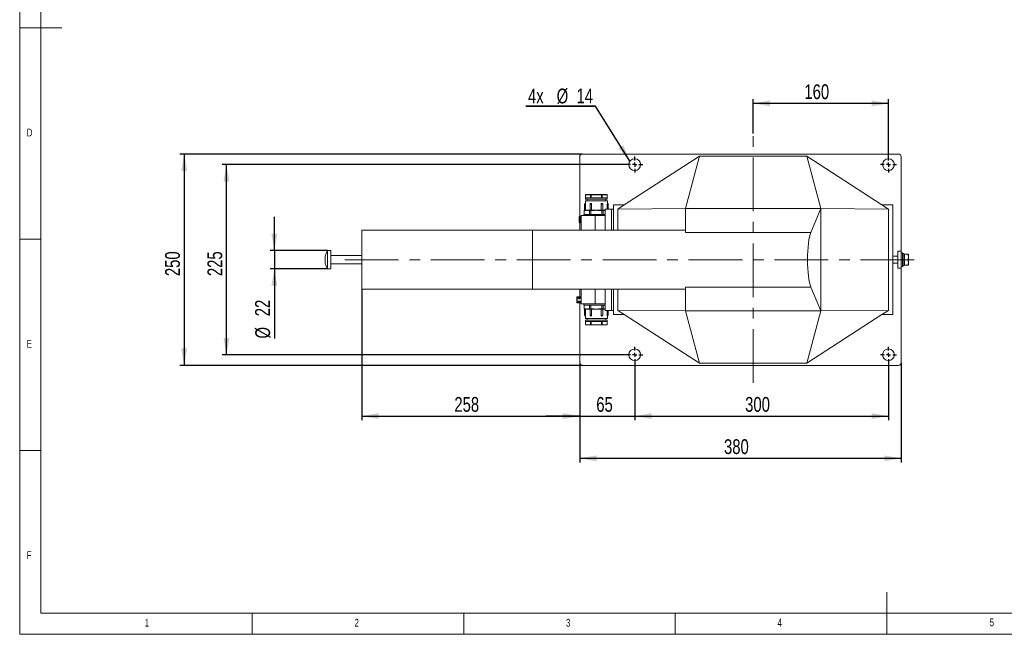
# Model space of a CAD drawing. Header units: millimetres. Extents: x 5 to 616, y 5 to 292.
# Tile 1 of 11: x 5 to 238, y 5 to 150. Entities that reach past the tile are written whole.
import ezdxf

# ---------------------------------------------------------------- set-up
doc = ezdxf.new("R2010")
doc.units = ezdxf.units.MM
doc.linetypes.add('CENTERX2', pattern=[20.32, 12.7, -2.54, 2.54, -2.54])
doc.layers.add('HLADINA0', color=7, linetype='Continuous')
doc.styles.add('SLDTEXTSTYLE0', font='TXT', dxfattribs={"width": 0.75})
doc.dimstyles.new('SLDDIMSTYLE0', dxfattribs={"dimtxt": 3.5, "dimasz": 4, "dimexe": 0, "dimexo": 0.0625, "dimgap": 0.875, "dimtad": 1, "dimlfac": 5, "dimrnd": 1e-09, "dimzin": 12, "dimdsep": 46, "dimtxsty": 'SLDTEXTSTYLE0', "dimsah": 1, "dimcen": 0.09, "dimadec": 0, "dimazin": 3, "dimtfac": 1, "dimtofl": 0, "dimtmove": 0, "dimatfit": 3, "dimfxl": 1, "dimfrac": 2, "dimtolj": 1, "dimtzin": 12, "dimarcsym": 0})
doc.dimstyles.new('SLDDIMSTYLE1', dxfattribs={"dimtxt": 3.5, "dimasz": 4, "dimexe": 0, "dimexo": 0.0625, "dimgap": 0.875, "dimtad": 1, "dimdec": 0, "dimlfac": 5, "dimrnd": 1e-09, "dimzin": 12, "dimdsep": 46, "dimtxsty": 'SLDTEXTSTYLE0', "dimsah": 1, "dimcen": 0.09, "dimadec": 0, "dimazin": 3, "dimtfac": 1, "dimtofl": 0, "dimtmove": 0, "dimatfit": 3, "dimfxl": 1, "dimfrac": 2, "dimtolj": 1, "dimtzin": 12, "dimarcsym": 0})
doc.dimstyles.new('SLDDIMSTYLE4', dxfattribs={"dimtxt": 3.5, "dimasz": 4, "dimexe": 0, "dimexo": 0.0625, "dimgap": 0.875, "dimtad": 1, "dimlfac": 5, "dimrnd": 1e-09, "dimzin": 12, "dimdsep": 46, "dimtxsty": 'SLDTEXTSTYLE0', "dimsah": 1, "dimcen": 0.09, "dimadec": 0, "dimazin": 3, "dimtfac": 1, "dimtmove": 0, "dimatfit": 0, "dimfxl": 1, "dimfrac": 2, "dimtolj": 1, "dimtzin": 12, "dimarcsym": 0})
doc.dimstyles.new('SLDDIMSTYLE5', dxfattribs={"dimtxt": 0.18, "dimasz": 4, "dimexe": 0, "dimexo": 0.0625, "dimgap": 0, "dimtad": 0, "dimtih": 1, "dimtoh": 1, "dimdec": 0, "dimrnd": 1e-09, "dimzin": 0, "dimdsep": 46, "dimtxsty": 'Standard', "dimsah": 1, "dimcen": 0.09, "dimadec": 0, "dimazin": 0, "dimtfac": 4, "dimtdec": 0, "dimtofl": 0, "dimtmove": 0, "dimatfit": 3, "dimfxl": 1, "dimfrac": 2, "dimtolj": 1, "dimtzin": 0, "dimarcsym": 0})

# ---------------------------------------------------------------- blocks, each defined once
blk = doc.blocks.new('_D_14')
at = {"layer": 'HLADINA0'}
for p, q in [((178.41, 123.51), (178.41, 131.65)), ((210.41, 130.65), (178.41, 130.65)), ((210.41, 118.06), (210.41, 131.65))]:
    blk.add_line(p, q, dxfattribs=at)
for points in [[(178.41, 130.65), (182.41, 129.95), (182.41, 131.35)], [(210.41, 130.65), (206.41, 131.35), (206.41, 129.95)]]:
    blk.add_solid(points, dxfattribs=at)
at = {"layer": 'HLADINA0', "insert": (190.53, 135.16), "char_height": 3.5, "attachment_point": 1, "style": 'SLDTEXTSTYLE0'}
blk.add_mtext('160', dxfattribs=at)
blk = doc.blocks.new('_D_15')
at = {"layer": 'HLADINA0'}
for p, q in [((148.5, 116.15), (52.89, 116.15)), ((53.89, 71.15), (53.89, 116.15)), ((148.5, 71.15), (52.89, 71.15))]:
    blk.add_line(p, q, dxfattribs=at)
for points in [[(53.89, 116.15), (53.19, 112.15), (54.59, 112.15)], [(53.89, 71.15), (54.59, 75.15), (53.19, 75.15)]]:
    blk.add_solid(points, dxfattribs=at)
at = {"layer": 'HLADINA0', "insert": (49.38, 89.77), "char_height": 3.5, "attachment_point": 1, "rotation": 90, "style": 'SLDTEXTSTYLE0'}
blk.add_mtext('225', dxfattribs=at)
blk = doc.blocks.new('_D_16')
at = {"layer": 'HLADINA0'}
for p, q in [((138, 118.65), (42.89, 118.65)), ((43.89, 118.65), (43.89, 68.65)), ((138, 68.65), (42.89, 68.65))]:
    blk.add_line(p, q, dxfattribs=at)
for points in [[(43.89, 118.65), (43.19, 114.65), (44.59, 114.65)], [(43.89, 68.65), (44.59, 72.65), (43.19, 72.65)]]:
    blk.add_solid(points, dxfattribs=at)
at = {"layer": 'HLADINA0', "insert": (39.38, 89.77), "char_height": 3.5, "attachment_point": 1, "rotation": 90, "style": 'SLDTEXTSTYLE0'}
blk.add_mtext('250', dxfattribs=at)
blk = doc.blocks.new('_D_17')
at = {"layer": 'HLADINA0'}
for p, q in [((85.89, 86.64), (85.89, 55.65)), ((137.41, 69.24), (137.41, 55.65)), ((85.89, 56.65), (137.41, 56.65))]:
    blk.add_line(p, q, dxfattribs=at)
for points in [[(85.89, 56.65), (89.89, 55.95), (89.89, 57.35)], [(137.41, 56.65), (133.41, 57.35), (133.41, 55.95)]]:
    blk.add_solid(points, dxfattribs=at)
at = {"layer": 'HLADINA0', "insert": (107.77, 61.16), "char_height": 3.5, "attachment_point": 1, "style": 'SLDTEXTSTYLE0'}
blk.add_mtext('258', dxfattribs=at)
blk = doc.blocks.new('_D_18')
at = {"layer": 'HLADINA0'}
for p, q in [((137.41, 69.24), (137.41, 55.65)), ((150.41, 69.24), (150.41, 55.65)), ((137.41, 56.65), (129.41, 56.65)), ((137.41, 56.65), (150.41, 56.65)), ((150.41, 56.65), (158.41, 56.65))]:
    blk.add_line(p, q, dxfattribs=at)
for points in [[(137.41, 56.65), (133.41, 57.35), (133.41, 55.95)], [(150.41, 56.65), (154.41, 55.95), (154.41, 57.35)]]:
    blk.add_solid(points, dxfattribs=at)
at = {"layer": 'HLADINA0', "insert": (141.33, 61.16), "char_height": 3.5, "attachment_point": 1, "style": 'SLDTEXTSTYLE0'}
blk.add_mtext('65', dxfattribs=at)
blk = doc.blocks.new('_D_19')
at = {"layer": 'HLADINA0'}
for p, q in [((150.41, 69.24), (150.41, 55.65)), ((210.41, 69.24), (210.41, 55.65)), ((150.41, 56.65), (210.41, 56.65))]:
    blk.add_line(p, q, dxfattribs=at)
for points in [[(150.41, 56.65), (154.41, 55.95), (154.41, 57.35)], [(210.41, 56.65), (206.41, 57.35), (206.41, 55.95)]]:
    blk.add_solid(points, dxfattribs=at)
at = {"layer": 'HLADINA0', "insert": (176.53, 61.16), "char_height": 3.5, "attachment_point": 1, "style": 'SLDTEXTSTYLE0'}
blk.add_mtext('300', dxfattribs=at)
blk = doc.blocks.new('_D_20')
at = {"layer": 'HLADINA0'}
for p, q in [((137.41, 69.24), (137.41, 45.65)), ((213.41, 69.24), (213.41, 45.65)), ((137.41, 46.65), (213.41, 46.65))]:
    blk.add_line(p, q, dxfattribs=at)
for points in [[(137.41, 46.65), (141.41, 45.95), (141.41, 47.35)], [(213.41, 46.65), (209.41, 47.35), (209.41, 45.95)]]:
    blk.add_solid(points, dxfattribs=at)
at = {"layer": 'HLADINA0', "insert": (171.53, 51.16), "char_height": 3.5, "attachment_point": 1, "style": 'SLDTEXTSTYLE0'}
blk.add_mtext('380', dxfattribs=at)
blk = doc.blocks.new('_D_21')
at = {"layer": 'HLADINA0'}
for p, q in [((65.21, 95.83), (65.21, 103.83)), ((77.78, 95.83), (64.21, 95.83)), ((65.21, 95.83), (65.21, 91.47)), ((77.78, 91.47), (64.21, 91.47)), ((65.21, 91.47), (65.21, 75))]:
    blk.add_line(p, q, dxfattribs=at)
for points in [[(65.21, 95.83), (65.91, 99.83), (64.51, 99.83)], [(65.21, 91.47), (64.51, 87.47), (65.91, 87.47)]]:
    blk.add_solid(points, dxfattribs=at)
at = {"layer": 'HLADINA0', "char_height": 3.5, "attachment_point": 1, "rotation": 90, "style": 'SLDTEXTSTYLE0'}
for s, insert in [('22', (60.65, 80.27)), ('%%c', (60.7, 75))]:
    blk.add_mtext(s, dxfattribs=dict(at, insert=insert))
blk = doc.blocks.new('SW_NOTE_5')
at = {"layer": 'HLADINA0', "color": 0}
for p, q in [((-16.46, 0), (0, 0)), ((0, 0), (-16.46, 0)), ((-16.46, 0), (0, 0)), ((0, 0), (-16.46, 0)), ((-16.46, 0), (0, 0)), ((0, 0), (-16.46, 0))]:
    blk.add_line(p, q, dxfattribs=at)
at = {"layer": 'HLADINA0', "color": 0, "char_height": 3.5, "attachment_point": 2, "style": 'SLDTEXTSTYLE0'}
for s, insert in [('4x', (-14.11, 4.19)), ('%%c', (-7.82, 4.19)), ('14', (-2.55, 4.19))]:
    blk.add_mtext(s, dxfattribs=dict(at, insert=insert))
blk = doc.blocks.new('SW_CENTERMARKSYMBOL_2')
at = {"layer": 'HLADINA0', "color": 0}
for p, q in [((-1, 0), (-1.9, 0)), ((0, 0), (-0.5, 0)), ((0, 1), (0, 1.9)), ((0, 0), (0, 0.5)), ((0, 0), (0, -0.5)), ((0, 0), (0.5, 0)), ((1, 0), (1.9, 0)), ((0, -1), (0, -1.9))]:
    blk.add_line(p, q, dxfattribs=at)
blk = doc.blocks.new('SW_CENTERMARKSYMBOL_3')
at = {"layer": 'HLADINA0', "color": 0}
for p, q in [((-1, 0), (-1.9, 0)), ((0, 0), (-0.5, 0)), ((0, 1), (0, 1.9)), ((0, 0), (0, 0.5)), ((0, 0), (0, -0.5)), ((0, 0), (0.5, 0)), ((1, 0), (1.9, 0)), ((0, -1), (0, -1.9))]:
    blk.add_line(p, q, dxfattribs=at)
blk = doc.blocks.new('SW_CENTERMARKSYMBOL_4')
at = {"layer": 'HLADINA0', "color": 0}
for p, q in [((-1, 0), (-1.9, 0)), ((0, 0), (-0.5, 0)), ((0, 1), (0, 1.9)), ((0, 0), (0, 0.5)), ((0, 0), (0, -0.5)), ((0, 0), (0.5, 0)), ((1, 0), (1.9, 0)), ((0, -1), (0, -1.9))]:
    blk.add_line(p, q, dxfattribs=at)
blk = doc.blocks.new('SW_CENTERMARKSYMBOL_5')
at = {"layer": 'HLADINA0', "color": 0}
for p, q in [((-1, 0), (-1.9, 0)), ((0, 0), (-0.5, 0)), ((0, 1), (0, 1.9)), ((0, 0), (0, 0.5)), ((0, 0), (0, -0.5)), ((0, 0), (0.5, 0)), ((1, 0), (1.9, 0)), ((0, -1), (0, -1.9))]:
    blk.add_line(p, q, dxfattribs=at)

msp = doc.modelspace()

# ---------------------------------------------------------------- linework, layer by layer
at = {"color": 7, "linetype": 'Continuous', "lineweight": 0}
for p, q in [((5, 292), (5, 5)), ((10, 287), (10, 10)), ((5, 148.5), (15, 148.5)), ((5, 98.5), (10, 98.5)), ((10, 48.5), (5, 48.5)), ((210, 5), (210, 15)), ((10, 10), (410, 10)), ((60, 5), (60, 10)), ((110, 10), (110, 5)), ((160, 5), (160, 10)), ((5, 5), (415, 5))]:
    msp.add_line(p, q, dxfattribs=at)
at = {"color": 7, "linetype": 'Continuous', "lineweight": 15}
for p, q in [((137.4119, 103.9039), (137.4119, 118.0511)), ((138.0119, 118.6511), (212.8119, 118.6511)), ((147.9573, 106.6511), (165.7295, 118.1511)), ((165.7295, 118.1511), (162.4119, 105.7511)), ((191.0943, 118.1511), (165.7295, 118.1511)), ((194.4119, 105.7511), (191.0943, 118.1511)), ((191.0943, 118.1511), (208.8665, 106.6511)), ((213.4119, 95.6511), (213.4119, 118.0511)), ((138.7508, 107.5811), (138.7508, 106.9811)), ((138.7508, 107.5811), (143.947, 107.5811)), ((138.7777, 108.2811), (138.7777, 109.0411)), ((138.7777, 109.0411), (138.7831, 109.0411)), ((138.7777, 108.2811), (138.7777, 107.9811)), ((138.7792, 108.2811), (138.7777, 108.2811)), ((143.92, 107.9811), (138.7777, 107.9811)), ((139.989, 108.2811), (138.7792, 108.2811)), ((139.9829, 109.0411), (138.7831, 109.0411)), ((138.7831, 109.0411), (138.7831, 108.2811)), ((138.8177, 109.0811), (140.0176, 109.0811)), ((139.1489, 107.9811), (139.1489, 107.5811)), ((139.9829, 108.2811), (139.9829, 109.0411)), ((139.9829, 109.0411), (139.9976, 109.0411)), ((139.9976, 108.2811), (139.989, 108.2811)), ((139.9976, 109.0411), (139.9976, 108.2811)), ((140.129, 109.0411), (139.9976, 109.0411)), ((140.0633, 108.2811), (139.9976, 108.2811)), ((140.0176, 109.0811), (140.149, 109.0811)), ((140.129, 108.2811), (140.0633, 108.2811)), ((140.129, 108.2811), (140.129, 109.0411)), ((140.129, 109.0411), (140.149, 109.0411)), ((140.139, 108.2811), (140.129, 108.2811)), ((142.5587, 108.2811), (140.139, 108.2811)), ((140.149, 109.0811), (140.149, 109.0411)), ((140.149, 109.0811), (142.5487, 109.0811)), ((140.149, 109.0411), (140.149, 108.2811)), ((142.5487, 109.0411), (140.149, 109.0411)), ((142.5487, 109.0411), (142.5487, 109.0811)), ((142.5487, 109.0811), (142.6802, 109.0811)), ((142.5487, 108.2811), (142.5487, 109.0411)), ((142.5487, 109.0411), (142.5687, 109.0411)), ((142.5687, 108.2811), (142.5587, 108.2811)), ((142.5687, 109.0411), (142.5687, 108.2811)), ((142.7002, 109.0411), (142.5687, 109.0411)), ((142.6345, 108.2811), (142.5687, 108.2811)), ((142.7002, 108.2811), (142.6345, 108.2811)), ((142.6802, 109.0811), (143.8801, 109.0811)), ((142.7002, 108.2811), (142.7002, 109.0411)), ((142.7002, 109.0411), (142.7148, 109.0411)), ((142.7087, 108.2811), (142.7002, 108.2811)), ((143.9186, 108.2811), (142.7087, 108.2811)), ((142.7148, 109.0411), (142.7148, 108.2811)), ((143.9147, 109.0411), (142.7148, 109.0411)), ((143.5489, 107.5811), (143.5489, 107.9811)), ((143.9147, 108.2811), (143.9147, 109.0411)), ((143.9147, 109.0411), (143.92, 109.0411)), ((143.92, 108.2811), (143.9186, 108.2811)), ((143.92, 109.0411), (143.92, 108.2811)), ((143.92, 107.9811), (143.92, 108.2811)), ((143.947, 106.9811), (143.947, 107.5811)), ((138.4489, 105.2811), (138.4489, 104.3811)), ((138.7419, 105.2811), (138.4489, 105.2811)), ((138.5489, 105.3811), (138.8285, 105.3811)), ((138.5508, 106.7811), (138.5508, 105.3811)), ((138.7585, 106.7811), (138.5508, 106.7811)), ((138.7585, 105.3811), (138.7585, 106.7811)), ((138.8285, 105.3811), (139.0989, 105.3811)), ((139.0989, 105.3811), (139.5424, 105.3811)), ((139.7489, 105.2811), (139.4558, 105.2811)), ((139.5424, 105.3811), (139.8221, 105.3811)), ((140.0489, 105.2811), (139.7489, 105.2811)), ((139.7489, 105.2811), (139.7489, 104.3811)), ((139.8221, 105.3811), (140.0757, 105.3811)), ((139.8498, 106.7811), (139.8498, 105.3811)), ((140.2268, 106.7811), (139.8498, 106.7811)), ((140.0489, 105.2811), (140.0489, 104.3811)), ((140.635, 105.2811), (140.0489, 105.2811)), ((140.0757, 105.3811), (140.635, 105.3811)), ((140.2268, 105.3811), (140.2268, 106.7811)), ((140.635, 105.3811), (141.3489, 105.3811)), ((140.635, 105.2811), (140.635, 105.3811)), ((141.3489, 105.3811), (142.0628, 105.3811)), ((142.0628, 105.2811), (142.0628, 105.3811)), ((142.0628, 105.3811), (142.6221, 105.3811)), ((142.6489, 105.2811), (142.0628, 105.2811)), ((142.471, 106.7811), (142.471, 105.3811)), ((142.8479, 106.7811), (142.471, 106.7811)), ((142.6221, 105.3811), (142.8757, 105.3811)), ((142.6489, 105.2811), (142.6489, 104.3811)), ((142.9489, 105.2811), (142.6489, 105.2811)), ((142.8479, 105.3811), (142.8479, 106.7811)), ((142.8757, 105.3811), (143.1553, 105.3811)), ((142.9489, 105.2811), (142.9489, 104.3811)), ((143.2419, 105.2811), (142.9489, 105.2811)), ((143.1553, 105.3811), (143.4119, 105.3811)), ((143.4119, 105.6511), (143.4119, 100.6511)), ((143.4119, 105.6511), (144.9119, 105.6511)), ((143.9393, 106.7811), (143.9393, 105.6511)), ((144.147, 106.7811), (143.9393, 106.7811)), ((144.147, 105.6511), (144.147, 106.7811)), ((144.9119, 105.6511), (144.9119, 100.6511)), ((144.9119, 105.6511), (145.4119, 105.6511)), ((145.4119, 106.6511), (145.4119, 100.6511)), ((147.9573, 106.6511), (145.4119, 106.6511)), ((146.4119, 105.6511), (147.9573, 106.6511)), ((162.4119, 105.7511), (146.4119, 105.6511)), ((146.4119, 105.6511), (146.4119, 100.6511)), ((194.4119, 105.7511), (162.4119, 105.7511)), ((162.4119, 105.7511), (162.4119, 100.1098)), ((194.4119, 105.7511), (192.0316, 100.1098)), ((194.4119, 81.5511), (194.4119, 105.7511)), ((210.4119, 105.6511), (194.4119, 105.7511)), ((208.8665, 106.6511), (210.4119, 105.6511)), ((208.8665, 106.6511), (211.4119, 106.6511)), ((210.4119, 81.6511), (210.4119, 105.6511)), ((211.4119, 106.6511), (211.4119, 80.6511)), ((137.2689, 102.6315), (137.2689, 103.6806)), ((137.4689, 103.9308), (137.4689, 103.9215)), ((137.7489, 103.9561), (137.488, 103.9333)), ((137.488, 103.9333), (137.488, 102.3789)), ((137.7489, 104.1011), (137.7489, 100.6511)), ((137.7489, 104.1011), (141.0489, 104.1011)), ((138.3489, 104.3811), (138.3489, 104.1011)), ((138.3489, 104.3811), (143.4119, 104.3811)), ((141.0489, 104.1011), (143.4119, 104.1011)), ((141.0489, 104.1011), (141.0489, 100.6511)), ((126.2119, 100.6511), (85.8919, 100.6511)), ((85.8919, 100.6511), (85.8919, 86.6511)), ((162.4119, 100.6511), (126.2119, 100.6511)), ((126.2119, 100.6511), (126.2119, 86.6511)), ((137.4119, 100.6511), (137.4119, 102.4109)), ((137.4689, 102.3907), (137.4689, 102.3814)), ((137.488, 102.3789), (137.7489, 102.3561)), ((162.4119, 100.1098), (192.0316, 100.1098)), ((78.5939, 95.8311), (77.7941, 95.8311)), ((77.7941, 95.8311), (77.7941, 91.4711)), ((78.5939, 95.8311), (78.5939, 91.4711)), ((212.6119, 95.6511), (213.4119, 95.6511)), ((212.6119, 95.6511), (212.6119, 91.6511)), ((213.4119, 95.6511), (213.4119, 91.6511)), ((77.2116, 94.3621), (77.2116, 92.94)), ((85.8919, 94.6611), (78.5939, 94.6611)), ((212.6119, 94.4511), (211.4119, 94.4511)), ((213.7319, 95.2511), (213.4119, 95.2511)), ((213.7319, 92.0511), (213.7319, 95.2511)), ((214.0519, 95.1311), (213.7319, 95.1311)), ((214.0519, 92.1711), (214.0519, 95.1311)), ((214.1719, 94.9511), (214.0519, 94.9511)), ((214.1719, 94.3011), (214.1719, 94.9511)), ((214.1719, 94.9511), (214.9958, 94.9511)), ((214.1719, 93.6511), (214.1719, 94.3011)), ((214.1719, 93.6511), (214.9958, 93.6511)), ((214.1719, 93.0011), (214.1719, 93.6511)), ((214.9958, 94.9511), (215.1119, 94.3011)), ((214.9958, 93.6511), (215.1119, 93.0011)), ((215.1119, 94.9511), (215.1119, 94.3011)), ((215.1119, 93.0011), (215.1119, 94.3011)), ((77.7941, 91.4711), (78.5939, 91.4711)), ((78.5939, 92.6411), (85.8919, 92.6411)), ((211.4119, 92.8511), (212.6119, 92.8511)), ((212.6119, 91.6511), (213.4119, 91.6511)), ((213.4119, 92.0511), (213.7319, 92.0511)), ((213.4119, 69.2511), (213.4119, 91.6511)), ((213.7319, 92.1711), (214.0519, 92.1711)), ((214.0519, 92.3511), (214.1719, 92.3511)), ((214.1719, 92.3511), (214.1719, 93.0011)), ((214.1719, 92.3511), (214.9958, 92.3511)), ((215.1119, 92.3511), (215.1119, 93.0011)), ((85.8919, 86.6511), (126.2119, 86.6511)), ((126.2119, 86.6511), (162.4119, 86.6511)), ((137.4119, 84.8461), (137.4119, 86.6511)), ((137.7489, 86.6511), (137.7489, 83.2011)), ((141.0489, 86.6511), (141.0489, 83.2011)), ((143.4119, 86.6511), (143.4119, 81.6511)), ((144.9119, 86.6511), (144.9119, 81.6511)), ((145.4119, 86.6511), (145.4119, 80.6511)), ((146.4119, 86.6511), (146.4119, 81.6511)), ((162.4119, 87.1924), (192.0316, 87.1924)), ((162.4119, 87.1924), (162.4119, 81.5511)), ((194.4119, 81.5511), (192.0316, 87.1924)), ((136.7489, 83.4971), (136.7489, 84.7951)), ((136.7889, 84.8357), (136.7889, 83.4564)), ((136.9689, 84.8357), (136.7889, 84.8357)), ((137.7489, 84.8461), (136.9689, 84.8461)), ((136.9689, 84.8461), (136.9689, 84.8357)), ((136.9689, 83.4564), (136.7889, 83.4564)), ((136.9689, 83.4461), (136.9689, 83.4564)), ((136.9689, 83.4461), (137.7489, 83.4461)), ((137.4119, 69.2511), (137.4119, 83.4461)), ((137.7489, 83.2011), (141.0489, 83.2011)), ((138.3489, 83.2011), (138.3489, 82.9211)), ((143.4119, 82.9211), (138.3489, 82.9211)), ((138.4489, 82.0211), (138.4489, 82.9211)), ((138.4489, 82.0211), (138.7419, 82.0211)), ((138.8285, 81.9211), (138.5489, 81.9211)), ((138.5508, 81.9211), (138.5508, 80.5211)), ((138.7585, 80.5211), (138.7585, 81.9211)), ((139.0989, 81.9211), (138.8285, 81.9211)), ((139.5424, 81.9211), (139.0989, 81.9211)), ((139.4558, 82.0211), (139.7489, 82.0211)), ((139.8221, 81.9211), (139.5424, 81.9211)), ((139.7489, 82.0211), (139.7489, 82.9211)), ((139.7489, 82.0211), (140.0489, 82.0211)), ((140.0757, 81.9211), (139.8221, 81.9211)), ((139.8498, 81.9211), (139.8498, 80.5211)), ((140.0489, 82.0211), (140.0489, 82.9211)), ((140.0489, 82.0211), (140.635, 82.0211)), ((140.635, 81.9211), (140.0757, 81.9211)), ((140.2268, 80.5211), (140.2268, 81.9211)), ((140.635, 81.9211), (140.635, 82.0211)), ((141.3489, 81.9211), (140.635, 81.9211)), ((141.0489, 83.2011), (143.4119, 83.2011)), ((142.0628, 81.9211), (141.3489, 81.9211)), ((142.0628, 82.0211), (142.6489, 82.0211)), ((142.0628, 82.0211), (142.0628, 81.9211)), ((142.6221, 81.9211), (142.0628, 81.9211)), ((142.471, 81.9211), (142.471, 80.5211)), ((142.8757, 81.9211), (142.6221, 81.9211)), ((142.6489, 82.0211), (142.6489, 82.9211)), ((142.6489, 82.0211), (142.9489, 82.0211)), ((142.8479, 80.5211), (142.8479, 81.9211)), ((143.1553, 81.9211), (142.8757, 81.9211)), ((142.9489, 82.0211), (142.9489, 82.9211)), ((142.9489, 82.0211), (143.2419, 82.0211)), ((143.4119, 81.9211), (143.1553, 81.9211)), ((144.9119, 81.6511), (143.4119, 81.6511)), ((143.9393, 81.6511), (143.9393, 80.5211)), ((144.147, 80.5211), (144.147, 81.6511)), ((145.4119, 81.6511), (144.9119, 81.6511)), ((162.4119, 81.5511), (146.4119, 81.6511)), ((146.4119, 81.6511), (147.9573, 80.6511)), ((194.4119, 81.5511), (162.4119, 81.5511)), ((165.7295, 69.1511), (162.4119, 81.5511)), ((194.4119, 81.5511), (191.0943, 69.1511)), ((210.4119, 81.6511), (194.4119, 81.5511)), ((210.4119, 81.6511), (208.8665, 80.6511)), ((138.5508, 80.5211), (138.7585, 80.5211)), ((138.7508, 80.3211), (138.7508, 79.7211)), ((143.947, 79.7211), (138.7508, 79.7211)), ((138.7777, 79.3211), (138.7777, 79.0211)), ((138.7777, 79.3211), (143.92, 79.3211)), ((139.1489, 79.7211), (139.1489, 79.3211)), ((139.8498, 80.5211), (140.2268, 80.5211)), ((142.471, 80.5211), (142.8479, 80.5211)), ((143.5489, 79.3211), (143.5489, 79.7211)), ((143.92, 79.0211), (143.92, 79.3211)), ((143.9393, 80.5211), (144.147, 80.5211)), ((143.947, 79.7211), (143.947, 80.3211)), ((147.9573, 80.6511), (145.4119, 80.6511)), ((147.9573, 80.6511), (165.7295, 69.1511)), ((191.0943, 69.1511), (208.8665, 80.6511)), ((208.8665, 80.6511), (211.4119, 80.6511)), ((138.7777, 78.2611), (138.7777, 79.0211)), ((138.7777, 79.0211), (138.7792, 79.0211)), ((138.7831, 78.2611), (138.7777, 78.2611)), ((138.7792, 79.0211), (139.989, 79.0211)), ((138.7831, 79.0211), (138.7831, 78.2611)), ((138.7831, 78.2611), (139.9829, 78.2611)), ((140.0176, 78.2211), (138.8177, 78.2211)), ((139.9829, 78.2611), (139.9829, 79.0211)), ((139.9976, 78.2611), (139.9829, 78.2611)), ((139.989, 79.0211), (139.9976, 79.0211)), ((139.9976, 79.0211), (139.9976, 78.2611)), ((139.9976, 79.0211), (140.0633, 79.0211)), ((139.9976, 78.2611), (140.129, 78.2611)), ((140.149, 78.2211), (140.0176, 78.2211)), ((140.0633, 79.0211), (140.129, 79.0211)), ((140.129, 78.2611), (140.129, 79.0211)), ((140.129, 79.0211), (140.139, 79.0211)), ((140.149, 78.2611), (140.129, 78.2611)), ((140.139, 79.0211), (142.5587, 79.0211)), ((140.149, 79.0211), (140.149, 78.2611)), ((140.149, 78.2611), (142.5487, 78.2611)), ((140.149, 78.2611), (140.149, 78.2211)), ((142.5487, 78.2211), (140.149, 78.2211)), ((142.5487, 78.2611), (142.5487, 79.0211)), ((142.5687, 78.2611), (142.5487, 78.2611)), ((142.5487, 78.2211), (142.5487, 78.2611)), ((142.6802, 78.2211), (142.5487, 78.2211)), ((142.5587, 79.0211), (142.5687, 79.0211)), ((142.5687, 79.0211), (142.5687, 78.2611)), ((142.5687, 79.0211), (142.6345, 79.0211)), ((142.5687, 78.2611), (142.7002, 78.2611)), ((142.6345, 79.0211), (142.7002, 79.0211)), ((143.8801, 78.2211), (142.6802, 78.2211)), ((142.7002, 78.2611), (142.7002, 79.0211)), ((142.7002, 79.0211), (142.7087, 79.0211)), ((142.7148, 78.2611), (142.7002, 78.2611)), ((142.7087, 79.0211), (143.9186, 79.0211)), ((142.7148, 79.0211), (142.7148, 78.2611)), ((142.7148, 78.2611), (143.9147, 78.2611)), ((143.9147, 78.2611), (143.9147, 79.0211)), ((143.92, 78.2611), (143.9147, 78.2611)), ((143.9186, 79.0211), (143.92, 79.0211)), ((143.92, 79.0211), (143.92, 78.2611)), ((138.0119, 68.6511), (212.8119, 68.6511)), ((165.7295, 69.1511), (191.0943, 69.1511))]:
    msp.add_line(p, q, dxfattribs=at)
at = {"color": 7, "linetype": 'Continuous', "lineweight": 15, "flags": 128}
for points in [[(140.0176, 109.0811), (140.0137, 109.0803), (140.0099, 109.078), (140.0065, 109.0743), (140.0034, 109.0694), (140.0009, 109.0633), (139.9991, 109.0564), (139.998, 109.0489), (139.9976, 109.0411)], [(140.129, 109.0411), (140.1294, 109.0489), (140.1305, 109.0564), (140.1324, 109.0633), (140.1349, 109.0694), (140.1379, 109.0743), (140.1414, 109.078), (140.1451, 109.0803), (140.149, 109.0811)], [(142.5487, 109.0811), (142.5526, 109.0803), (142.5564, 109.078), (142.5599, 109.0743), (142.5629, 109.0694), (142.5654, 109.0633), (142.5672, 109.0564), (142.5684, 109.0489), (142.5687, 109.0411)], [(142.7002, 109.0411), (142.6998, 109.0489), (142.6987, 109.0564), (142.6968, 109.0633), (142.6943, 109.0694), (142.6913, 109.0743), (142.6878, 109.078), (142.6841, 109.0803), (142.6802, 109.0811)], [(139.9976, 78.2611), (139.998, 78.2533), (139.9991, 78.2458), (140.0009, 78.2389), (140.0034, 78.2328), (140.0065, 78.2278), (140.0099, 78.2241), (140.0137, 78.2219), (140.0176, 78.2211)], [(140.149, 78.2211), (140.1451, 78.2219), (140.1414, 78.2241), (140.1379, 78.2278), (140.1349, 78.2328), (140.1324, 78.2389), (140.1305, 78.2458), (140.1294, 78.2533), (140.129, 78.2611)], [(142.5687, 78.2611), (142.5684, 78.2533), (142.5672, 78.2458), (142.5654, 78.2389), (142.5629, 78.2328), (142.5599, 78.2278), (142.5564, 78.2241), (142.5526, 78.2219), (142.5487, 78.2211)], [(142.6802, 78.2211), (142.6841, 78.2219), (142.6878, 78.2241), (142.6913, 78.2278), (142.6943, 78.2328), (142.6968, 78.2389), (142.6987, 78.2458), (142.6998, 78.2533), (142.7002, 78.2611)]]:
    msp.add_lwpolyline(points, dxfattribs=at)
at = {"color": 7, "linetype": 'Continuous', "lineweight": 15}
for centre in [(150.4119, 116.1511), (210.4119, 116.1511), (150.4119, 71.1511), (210.4119, 71.1511)]:
    msp.add_circle(centre, 1.4, dxfattribs=at)
for centre, radius, start, end in [((138.0119, 118.0511), 0.6, 90, 180), ((212.8119, 118.0511), 0.6, 0, 90), ((138.8177, 109.0411), 0.04, 90, 180), ((138.8206, 109.0436), 0.0376, 94.405786, 183.806415), ((140.0205, 109.0436), 0.0376, 94.405786, 183.806415), ((142.6773, 109.0436), 0.0376, 356.193585, 85.594214), ((143.88, 109.0411), 0.04, 0, 90), ((143.8772, 109.0436), 0.0376, 356.189226, 85.593695), ((138.5489, 105.2811), 0.1, 90, 180), ((138.7508, 106.7811), 0.2, 90.026555, 180), ((138.8358, 105.2873), 0.094, 94.401479, 183.811406), ((139.5496, 105.2873), 0.094, 94.401479, 183.811406), ((140.0498, 106.7811), 0.2, 90.408817, 180), ((142.6479, 106.7811), 0.2, 0, 90.433098), ((143.1481, 105.2873), 0.094, 356.189669, 85.597446), ((143.947, 106.7811), 0.2, 0, 90.027662), ((137.5089, 103.6942), 0.24, 95, 99.594068), ((137.5089, 102.618), 0.24, 260.405932, 265), ((81.1479, 93.6511), 4, 146.975336, 169.760523), ((81.1479, 93.6511), 4, 190.239477, 213.024664), ((138.5489, 82.0211), 0.1, 180, 270), ((138.8358, 82.0148), 0.094, 176.188594, 265.598521), ((139.5496, 82.0148), 0.094, 176.188594, 265.598521), ((143.1481, 82.0148), 0.094, 274.402554, 3.810331), ((138.7508, 80.5211), 0.2, 180, 270), ((140.0498, 80.5211), 0.2, 180, 270), ((142.6479, 80.5211), 0.2, 270, 0), ((143.947, 80.5211), 0.2, 270, 0), ((138.8177, 78.2611), 0.04, 180, 270), ((138.8206, 78.2586), 0.0376, 176.193585, 265.594214), ((140.0205, 78.2586), 0.0376, 176.193585, 265.594214), ((142.6773, 78.2586), 0.0376, 274.405786, 3.806415), ((143.88, 78.2611), 0.04, 270, 0), ((143.8772, 78.2586), 0.0376, 274.406305, 3.810774), ((138.0119, 69.2511), 0.6, 180, 270), ((212.8119, 69.2511), 0.6, 270, 0)]:
    msp.add_arc(centre, radius, start, end, dxfattribs=at)
for centre, major_axis, ratio, start_param, end_param in [((139.8221, 105.2811), (0, 0.1), 0.73205081, 0, 1.57079633), ((140.0757, 105.2811), (0, 0.1), 0.26794919, 0, 1.57079633), ((142.6221, 105.2811), (0, 0.1), 0.26794919, 4.71238898, 6.28318531), ((142.8757, 105.2811), (0, 0.1), 0.73205081, 4.71238898, 6.28318531), ((192.5075, 93.6511), (0, 7), 0.17632698, 0.39584293, 2.74574972), ((137.3089, 84.1461), (0, -0.3111), 0.70710678, 2.65436062, 3.52453838), ((139.8221, 82.0211), (0, 0.1), 0.73205081, 1.57079633, 3.14159265), ((140.0757, 82.0211), (0, 0.1), 0.26794919, 1.57079633, 3.14159265), ((142.6221, 82.0211), (0, 0.1), 0.26794919, 3.14159265, 4.71238898), ((142.8757, 82.0211), (0, 0.1), 0.73205081, 3.14159265, 4.71238898)]:
    msp.add_ellipse(centre, major_axis=major_axis, ratio=ratio, start_param=start_param, end_param=end_param, dxfattribs=at)
for points, knots in [([(139.0989, 105.3811), (139.0981, 105.3808), (139.013, 105.3467), (138.8948, 105.2947), (138.7753, 105.284), (138.7419, 105.2811)], [0, 0, 0, 0, 0.00619226, 0.72237109, 1, 1, 1, 1]), ([(138.7508, 106.9811), (138.751, 106.9789), (138.7513, 106.9745), (138.7538, 106.9401), (138.7564, 106.8896), (138.7582, 106.8333), (138.7584, 106.796), (138.7585, 106.7811)], [0, 0, 0, 0, 0.21419004, 0.42837064, 0.64277256, 0.85742436, 1, 1, 1, 1]), ([(139.4558, 105.2811), (139.4224, 105.284), (139.3029, 105.2947), (139.1849, 105.3467), (139.0996, 105.3808), (139.0989, 105.3811)], [0, 0, 0, 0, 0.27762842, 0.99380398, 1, 1, 1, 1]), ([(140.0498, 106.9811), (140.0694, 106.9789), (140.1084, 106.9745), (140.1614, 106.9401), (140.2019, 106.8896), (140.2236, 106.8333), (140.2259, 106.796), (140.2268, 106.7811)], [0, 0, 0, 0, 0.21419331, 0.42836913, 0.64277286, 0.8574248, 1, 1, 1, 1]), ([(141.3489, 105.3811), (141.3474, 105.3808), (141.177, 105.3467), (140.9408, 105.2947), (140.7018, 105.284), (140.635, 105.2811)], [0, 0, 0, 0, 0.00619475, 0.72236997, 1, 1, 1, 1]), ([(142.0628, 105.2811), (141.996, 105.284), (141.7569, 105.2947), (141.5207, 105.3467), (141.3503, 105.3808), (141.3489, 105.3811)], [0, 0, 0, 0, 0.27763003, 0.99380525, 1, 1, 1, 1]), ([(142.471, 106.7811), (142.473, 106.8036), (142.477, 106.8485), (142.508, 106.9084), (142.5532, 106.9537), (142.6028, 106.9777), (142.6351, 106.9801), (142.6479, 106.9811)], [0, 0, 0, 0, 0.21458517, 0.42916382, 0.64382588, 0.85843028, 1, 1, 1, 1]), ([(143.4119, 105.3171), (143.3886, 105.3081), (143.3325, 105.2863), (143.2754, 105.283), (143.2419, 105.2811)], [0, 0, 0, 0, 0.414587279, 1, 1, 1, 1]), ([(143.9393, 106.7811), (143.9394, 106.8036), (143.9398, 106.8485), (143.9422, 106.9084), (143.9449, 106.9537), (143.9467, 106.9777), (143.9469, 106.9801), (143.947, 106.9811)], [0, 0, 0, 0, 0.2145852, 0.42916667, 0.64382712, 0.85843356, 1, 1, 1, 1]), ([(137.2689, 103.6806), (137.2705, 103.702), (137.2742, 103.7515), (137.3037, 103.8138), (137.3509, 103.8687), (137.4049, 103.9057), (137.4499, 103.9168), (137.4689, 103.9215)], [0, 0, 0, 0, 0.18864293, 0.43741809, 0.59166861, 0.82803441, 1, 1, 1, 1]), ([(137.4689, 102.3907), (137.4584, 102.393), (137.4218, 102.4008), (137.3637, 102.4313), (137.3077, 102.4901), (137.2744, 102.5604), (137.2706, 102.6095), (137.2689, 102.6315)], [0, 0, 0, 0, 0.09515999, 0.33018291, 0.56637027, 0.80513348, 1, 1, 1, 1]), ([(215.1119, 94.9511), (215.1105, 94.9511), (215.1047, 94.9511), (215.0427, 94.9511), (214.9958, 94.9511)], [0, 0, 0, 0, 0.241848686, 1, 1, 1, 1]), ([(215.1119, 94.3011), (215.1118, 94.2857), (215.1101, 94.0662), (215.0509, 93.8511), (214.9958, 93.6511)], [0, 0, 0, 0, 0.0702131, 1, 1, 1, 1]), ([(215.1119, 93.0011), (215.1118, 92.9857), (215.1101, 92.7662), (215.0509, 92.5511), (214.9958, 92.3511)], [0, 0, 0, 0, 0.070214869, 1, 1, 1, 1]), ([(214.9958, 92.3511), (215.0427, 92.3511), (215.1047, 92.3511), (215.1105, 92.3511), (215.1119, 92.3511)], [0, 0, 0, 0, 0.758151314, 1, 1, 1, 1]), ([(136.7489, 84.7951), (136.7493, 84.7997), (136.7502, 84.809), (136.7573, 84.8213), (136.7677, 84.8304), (136.7789, 84.8351), (136.7861, 84.8355), (136.7889, 84.8357)], [0, 0, 0, 0, 0.219089, 0.43824405, 0.65553818, 0.8695087, 1, 1, 1, 1]), ([(137.3089, 84.418), (137.2926, 84.419), (137.26, 84.421), (137.1976, 84.442), (137.1296, 84.4887), (137.0758, 84.5639), (137.0564, 84.6429), (137.0757, 84.7105), (137.1296, 84.758), (137.1975, 84.7808), (137.2599, 84.7896), (137.3088, 84.7918), (137.3578, 84.7897), (137.4202, 84.7808), (137.4882, 84.758), (137.542, 84.7105), (137.5614, 84.6429), (137.542, 84.564), (137.4881, 84.4887), (137.4201, 84.442), (137.3578, 84.421), (137.3251, 84.419), (137.3089, 84.418)], [0, 0, 0, 0, 0.03018815, 0.06072431, 0.12238597, 0.18558462, 0.24985749, 0.31429137, 0.37761266, 0.43923479, 0.46966834, 0.49997432, 0.53028637, 0.56067935, 0.62244381, 0.6857452, 0.75002745, 0.81434068, 0.87763598, 0.93930647, 0.96975701, 1, 1, 1, 1]), ([(137.3089, 83.501), (137.2926, 83.5015), (137.26, 83.5023), (137.1976, 83.5114), (137.1296, 83.5341), (137.0758, 83.5816), (137.0564, 83.6491), (137.0757, 83.7281), (137.1296, 83.8033), (137.1975, 83.8504), (137.2599, 83.8707), (137.3088, 83.8759), (137.3578, 83.8707), (137.4202, 83.8505), (137.4882, 83.8033), (137.542, 83.7281), (137.5614, 83.6491), (137.542, 83.5816), (137.4881, 83.5341), (137.4201, 83.5114), (137.3578, 83.5023), (137.3251, 83.5015), (137.3089, 83.501)], [0, 0, 0, 0, 0.03018819, 0.06072417, 0.12238621, 0.18558475, 0.24985764, 0.31429119, 0.37761294, 0.4392351, 0.46966853, 0.49997453, 0.53028661, 0.56067954, 0.62244439, 0.68574491, 0.75002718, 0.81434072, 0.87763604, 0.9393063, 0.96975698, 1, 1, 1, 1]), ([(137.3089, 84.418), (137.3234, 84.4189), (137.3525, 84.4206), (137.4079, 84.4385), (137.4683, 84.478), (137.509, 84.5317), (137.526, 84.5759), (137.5303, 84.608), (137.526, 84.6376), (137.509, 84.6718), (137.4684, 84.7038), (137.408, 84.7213), (137.3525, 84.728), (137.3088, 84.7297), (137.2652, 84.728), (137.2098, 84.7213), (137.1494, 84.7038), (137.1087, 84.6718), (137.0918, 84.6375), (137.0874, 84.6079), (137.0918, 84.5758), (137.1088, 84.5317), (137.1494, 84.478), (137.2098, 84.4385), (137.2653, 84.4206), (137.2944, 84.4189), (137.3089, 84.418)], [0, 0, 0, 0, 0.031239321, 0.06253213, 0.124988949, 0.187452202, 0.218794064, 0.249973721, 0.281306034, 0.312463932, 0.374930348, 0.437479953, 0.468717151, 0.500025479, 0.531330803, 0.562606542, 0.625011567, 0.687499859, 0.718828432, 0.750138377, 0.781261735, 0.812620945, 0.874989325, 0.937435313, 0.968817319, 1, 1, 1, 1]), ([(137.2647, 83.8695), (137.251, 83.8658), (137.2093, 83.8546), (137.1494, 83.8137), (137.1087, 83.7604), (137.0918, 83.7162), (137.0874, 83.6841), (137.0918, 83.6545), (137.1088, 83.6203), (137.1494, 83.5883), (137.2098, 83.571), (137.2653, 83.564), (137.2944, 83.5634), (137.3089, 83.5631)], [0, 0, 0, 0, 0.065510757, 0.198838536, 0.332344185, 0.399278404, 0.466171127, 0.532665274, 0.599663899, 0.732914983, 0.866331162, 0.933378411, 1, 1, 1, 1]), ([(137.3089, 83.5631), (137.3234, 83.5634), (137.3525, 83.564), (137.4079, 83.571), (137.4683, 83.5883), (137.509, 83.6203), (137.526, 83.6546), (137.5303, 83.6842), (137.526, 83.7163), (137.509, 83.7604), (137.4683, 83.8137), (137.4084, 83.8546), (137.3667, 83.8658), (137.353, 83.8695)], [0, 0, 0, 0, 0.06673613, 0.13358637, 0.26701209, 0.40045237, 0.46740846, 0.53401634, 0.60094956, 0.66751333, 0.80096037, 0.93458343, 1, 1, 1, 1]), ([(136.7889, 83.4564), (136.7844, 83.4569), (136.7755, 83.4578), (136.7637, 83.4646), (136.7546, 83.4747), (136.7496, 83.4862), (136.7491, 83.4939), (136.7489, 83.4971)], [0, 0, 0, 0, 0.210596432, 0.421133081, 0.63299266, 0.847884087, 1, 1, 1, 1]), ([(138.7419, 82.0211), (138.7753, 82.0181), (138.8948, 82.0075), (139.013, 81.9555), (139.0981, 81.9214), (139.0989, 81.9211)], [0, 0, 0, 0, 0.27762891, 0.99380774, 1, 1, 1, 1]), ([(139.0989, 81.9211), (139.0996, 81.9214), (139.1849, 81.9554), (139.3029, 82.0075), (139.4224, 82.0181), (139.4558, 82.0211)], [0, 0, 0, 0, 0.00619602, 0.72237158, 1, 1, 1, 1]), ([(140.635, 82.0211), (140.7018, 82.0181), (140.9408, 82.0075), (141.177, 81.9555), (141.3474, 81.9214), (141.3489, 81.9211)], [0, 0, 0, 0, 0.27763003, 0.99380525, 1, 1, 1, 1]), ([(141.3489, 81.9211), (141.3503, 81.9214), (141.5207, 81.9555), (141.7569, 82.0075), (141.996, 82.0181), (142.0628, 82.0211)], [0, 0, 0, 0, 0.00619475, 0.72236997, 1, 1, 1, 1]), ([(143.2419, 82.0211), (143.2754, 82.0192), (143.3325, 82.0159), (143.3886, 81.9941), (143.4119, 81.9851)], [0, 0, 0, 0, 0.585412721, 1, 1, 1, 1]), ([(138.7585, 80.5211), (138.7583, 80.4986), (138.758, 80.4537), (138.7555, 80.3937), (138.7529, 80.3485), (138.7511, 80.3245), (138.7509, 80.3221), (138.7508, 80.3211)], [0, 0, 0, 0, 0.21458533, 0.42916649, 0.64382694, 0.85843364, 1, 1, 1, 1]), ([(140.2268, 80.5211), (140.2248, 80.4986), (140.2208, 80.4537), (140.1898, 80.3937), (140.1446, 80.3485), (140.095, 80.3245), (140.0627, 80.3221), (140.0498, 80.3211)], [0, 0, 0, 0, 0.21458451, 0.42916808, 0.64382459, 0.85842977, 1, 1, 1, 1]), ([(142.6479, 80.3211), (142.6284, 80.3233), (142.5894, 80.3277), (142.5364, 80.362), (142.4959, 80.4126), (142.4741, 80.4689), (142.4719, 80.5062), (142.471, 80.5211)], [0, 0, 0, 0, 0.21419274, 0.42837536, 0.64277285, 0.85742422, 1, 1, 1, 1]), ([(143.947, 80.3211), (143.9468, 80.3233), (143.9464, 80.3277), (143.944, 80.362), (143.9413, 80.4126), (143.9395, 80.4689), (143.9393, 80.5062), (143.9393, 80.5211)], [0, 0, 0, 0, 0.21419, 0.42837057, 0.64277244, 0.85742446, 1, 1, 1, 1])]:
    msp.add_open_spline(points, degree=3, knots=knots, dxfattribs=at)
at = {"layer": 'HLADINA0', "linetype": 'CENTERX2', "lineweight": 0}
for p, q in [((178.4119, 64.4993), (178.4119, 123.5031)), ((81.8919, 93.6511), (217.9394, 93.6511))]:
    msp.add_line(p, q, dxfattribs=at)

# ---------------------------------------------------------------- block references
at = {"layer": 'HLADINA0'}
for name, p in [('SW_NOTE_5', (141.1499, 129.9507)), ('SW_CENTERMARKSYMBOL_2', (150.4119, 116.1511)), ('SW_CENTERMARKSYMBOL_3', (210.4119, 116.1511)), ('SW_CENTERMARKSYMBOL_5', (150.4119, 71.1511)), ('SW_CENTERMARKSYMBOL_4', (210.4119, 71.1511))]:
    msp.add_blockref(name, p, dxfattribs=at)

# ---------------------------------------------------------------- texts
at = {"color": 7, "linetype": 'Continuous', "lineweight": 0, "char_height": 1.8521, "attachment_point": 1, "style": 'SLDTEXTSTYLE0'}
for s, insert in [('D', (6.6667, 124.668)), ('E', (6.6667, 74.668)), ('F', (6.6667, 24.668)), ('1', (34.5833, 8.668)), ('2', (84.1667, 8.668)), ('3', (134.1667, 8.668)), ('4', (184.1667, 8.668)), ('5', (234.3379, 8.7469))]:
    msp.add_mtext(s, dxfattribs=dict(at, insert=insert))

# ---------------------------------------------------------------- dimensions: what is measured, and where the dimension line sits
at = {"layer": 'HLADINA0'}
for base, p1, p2, dimstyle, picture, middle in [((178.4119, 130.6511), (210.4119, 118.0511), (178.4119, 123.5031), 'SLDDIMSTYLE0', '_D_14', (194.4119, 130.6511)), ((137.4119, 56.6511), (85.8919, 86.6511), (137.4119, 69.2511), 'SLDDIMSTYLE1', '_D_17', (111.6519, 56.6511)), ((150.4119, 56.6511), (137.4119, 69.2511), (150.4119, 69.2511), 'SLDDIMSTYLE4', '_D_18', (143.9119, 56.6511)), ((213.4119, 46.6511), (137.4119, 69.2511), (213.4119, 69.2511), 'SLDDIMSTYLE0', '_D_20', (175.4119, 46.6511)), ((210.4119, 56.6511), (150.4119, 69.2511), (210.4119, 69.2511), 'SLDDIMSTYLE0', '_D_19', (180.4119, 56.6511))]:
    dim = msp.add_linear_dim(base=base, p1=p1, p2=p2, dimstyle=dimstyle, dxfattribs=at)
    dim.commit()
    dim.dimension.update_dxf_attribs({"geometry": picture, "text_midpoint": middle, "dimtype": 160})
for base, p1, p2, picture, middle in [((43.8919, 68.6511), (138.0119, 118.6511), (138.0119, 68.6511), '_D_16', (43.8919, 93.6511)), ((53.8919, 116.1511), (148.5119, 71.1511), (148.5119, 116.1511), '_D_15', (53.8919, 93.6511))]:
    dim = msp.add_linear_dim(base=base, p1=p1, p2=p2, angle=90, dimstyle='SLDDIMSTYLE0', dxfattribs=at)
    dim.commit()
    dim.dimension.update_dxf_attribs({"geometry": picture, "text_midpoint": middle, "dimtype": 160})
dim = msp.add_linear_dim(base=(65.2116, 91.4711), p1=(77.7941, 95.8311), p2=(77.7941, 91.4711), angle=90, text='%%c22', dimstyle='SLDDIMSTYLE4', dxfattribs=at)
dim.commit()
dim.dimension.update_dxf_attribs({"geometry": '_D_21', "text_midpoint": (65.2116, 80.2216), "dimtype": 160})

# ---------------------------------------------------------------- leaders
msp.add_leader([(149.2927, 116.9922), (141.1499, 129.9507)], dimstyle='SLDDIMSTYLE5', dxfattribs=at)

doc.saveas('drawing.dxf')
